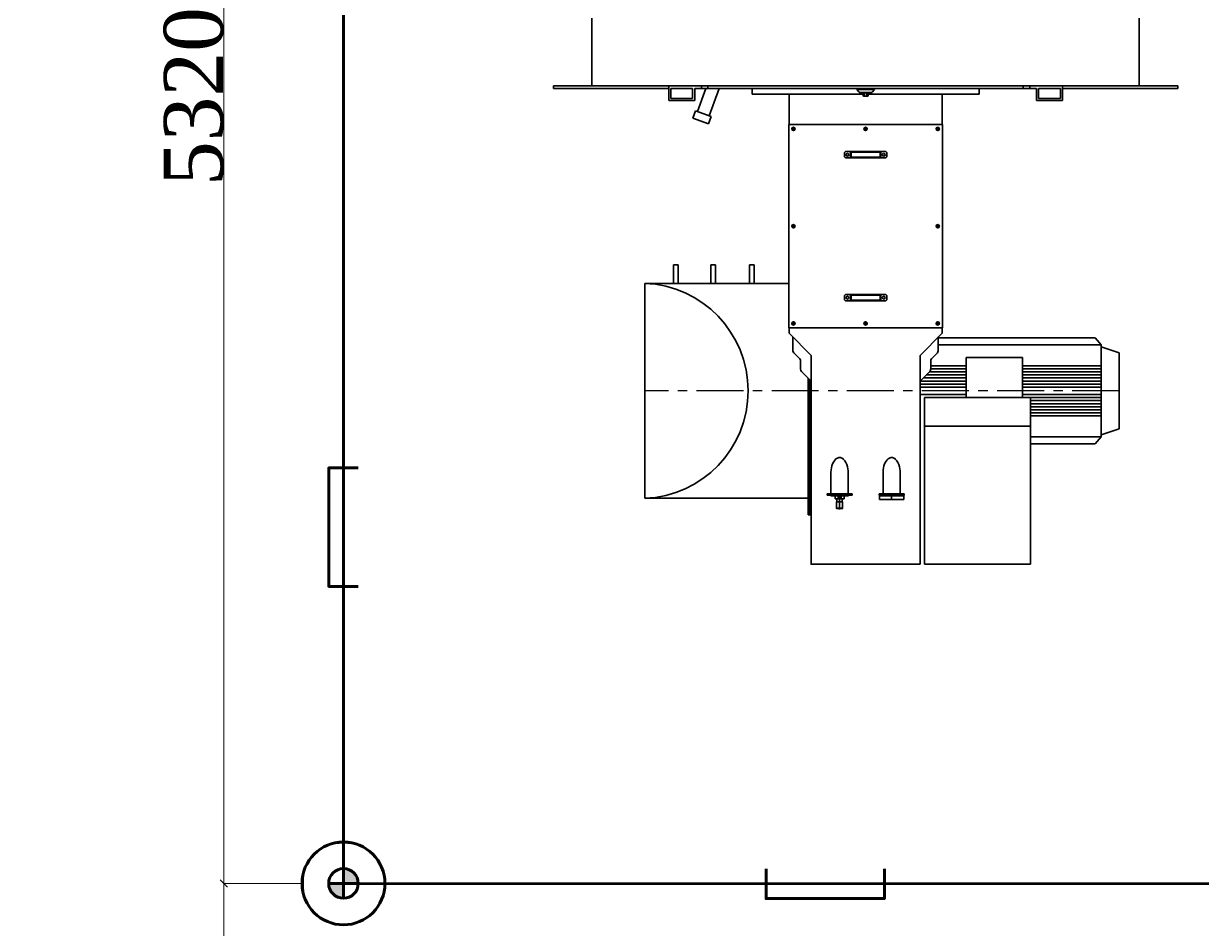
# Model space of a CAD drawing. Header units: millimetres. Extents: x 196 to 1773810, y -221320 to 153872.
# Tile 126 of 256: x 1148703 to 1152682, y -206108 to -203054. Entities that reach past the tile are written whole.
import ezdxf

# ---------------------------------------------------------------- set-up
doc = ezdxf.new("R2010")
doc.units = ezdxf.units.MM
doc.set_wipeout_variables(frame=1)
doc.linetypes.add('CENTER', pattern=[50.8, 31.75, -6.35, 6.35, -6.35])
doc.layers.get('Defpoints').update_dxf_attribs({"lineweight": 18})
for name, color, linetype, lineweight in [('.', 7, 'Continuous', 15), ('00_Основной', 163, 'Continuous', 40), ('Эл.линия силовых сетей', 1, 'Continuous', 50), ('электрика', 1, 'Continuous', 140), ('Электроосвещение', 1, 'Continuous', 50)]:
    doc.layers.add(name, color=color, linetype=linetype, lineweight=lineweight)
doc.styles.add('TIMES NEW', font='times.ttf')
doc.styles.add('Times New Roman', font='times.ttf')
doc.styles.add('TXT', font='txt.shx', dxfattribs={"bigfont": 'GBCBIG.shx'})
doc.dimstyles.new('ЭО', dxfattribs={"dimtxt": 200, "dimasz": 25, "dimexe": 0.18, "dimexo": 0.0625, "dimgap": 0.09, "dimtad": 2, "dimdec": 0, "dimzin": 0, "dimdsep": 46, "dimtxsty": 'TIMES NEW', "dimblk": 'ARCHTICK', "dimcen": 0.09, "dimclrd": 253, "dimclre": 253, "dimclrt": 252, "dimadec": 0, "dimazin": 0, "dimtfac": 1, "dimtdec": 0, "dimtofl": 0, "dimtmove": 0, "dimatfit": 3, "dimfxl": 1, "dimtolj": 1, "dimtzin": 0, "dimlwd": 15, "dimlwe": 15, "dimarcsym": 1})

# ---------------------------------------------------------------- blocks, each defined once
blk = doc.blocks.new('ДСП-3004 100Вт')
at = {"color": 1, "lineweight": 50}
blk.add_wipeout([(-12.1, 138.5), (12.1, 138.5), (36, 134.3), (58.7, 126), (79.7, 113.9), (98.3, 98.3), (113.9, 79.7), (126, 58.7), (134.3, 36), (138.5, 12.1), (138.5, -12.1), (134.3, -36), (126, -58.7), (113.9, -79.7), (98.3, -98.3), (79.7, -113.9), (58.7, -126), (36, -134.3), (12.1, -138.5), (-12.1, -138.5), (-36, -134.3), (-58.7, -126), (-79.7, -113.9), (-98.3, -98.3), (-113.9, -79.7), (-126, -58.7), (-134.3, -36), (-138.5, -12.1), (-138.5, 12.1), (-134.3, 36), (-126, 58.7), (-113.9, 79.7), (-98.3, 98.3), (-79.7, 113.9), (-58.7, 126), (-36, 134.3)], dxfattribs=at)
at = {"layer": '.', "lineweight": 50, "ltscale": 10}
h = blk.add_hatch(color=2, dxfattribs=at)
h.dxf.hatch_style = 1
h.paths.add_polyline_path([(0, 0), (50, 0, 0.414214), (0, 50)])
h = blk.add_hatch(color=2, dxfattribs=at)
h.dxf.hatch_style = 1
h.paths.add_polyline_path([(0, -50), (0, 0), (-50, 0, 0.414214)])
at = {"layer": 'Электроосвещение', "color": 1, "lineweight": 50, "ltscale": 10}
for points in [[(0, 50), (0, -50)], [(-50, 0), (50, 0)]]:
    blk.add_lwpolyline(points, dxfattribs=at)
for radius in [140, 50]:
    blk.add_circle((0, 0), radius, dxfattribs=at)
blk = doc.blocks.new('_ARCHTICK')
at = {"color": 0, "linetype": 'ByBlock', "const_width": 0.15}
blk.add_lwpolyline([(-0.5, -0.5), (0.5, 0.5)], dxfattribs=at)
blk = doc.blocks.new('*D70')
at = {"layer": 'Defpoints', "color": 0, "linetype": 'ByBlock', "lineweight": 50, "transparency": 16777216}
for p in [(1149644.8, -205959.5, 0), (1149380, -209041.7), (1149644.8, -209041.7)]:
    blk.add_point(p, dxfattribs=at)
at = {"layer": 'Электроосвещение', "color": 253, "linetype": 'ByBlock', "lineweight": 15, "transparency": 16777216}
for p, q in [((1149644.8, -205959.5), (1149379.9, -205959.5)), ((1149380, -205959.5), (1149380, -209041.7)), ((1149644.8, -209041.7), (1149379.9, -209041.7))]:
    blk.add_line(p, q, dxfattribs=at)
at = {"layer": 'Электроосвещение', "color": 253, "linetype": 'ByBlock', "lineweight": 15, "transparency": 16777216, "xscale": 25, "yscale": 25, "zscale": 25}
for p, rotation in [((1149380, -205959.5), 90), ((1149380, -209041.7), 270)]:
    blk.add_blockref('_ARCHTICK', p, dxfattribs=dict(at, rotation=rotation))
at = {"layer": 'Электроосвещение', "color": 252, "linetype": 'ByBlock', "lineweight": 50, "transparency": 16777216, "insert": (1149278.2, -207500.6), "char_height": 200, "attachment_point": 5, "rotation": 90, "style": 'TIMES NEW'}
blk.add_mtext('\\A1;3080', dxfattribs=at)
blk = doc.blocks.new('*D71')
at = {"layer": 'Defpoints', "color": 0, "linetype": 'ByBlock', "lineweight": 50, "transparency": 16777216}
for p in [(1149380.7, -200641.6), (1149644.8, -200641.6, -0.5), (1149644.8, -205959.5)]:
    blk.add_point(p, dxfattribs=at)
at = {"layer": 'Электроосвещение', "color": 253, "linetype": 'ByBlock', "lineweight": 15, "transparency": 16777216}
for p, q in [((1149644.8, -200641.6), (1149380.5, -200641.6)), ((1149380.7, -205959.5), (1149380.7, -200641.6)), ((1149644.7, -205959.5), (1149380.5, -205959.5))]:
    blk.add_line(p, q, dxfattribs=at)
at = {"layer": 'Электроосвещение', "color": 253, "linetype": 'ByBlock', "lineweight": 15, "transparency": 16777216, "xscale": 25, "yscale": 25, "zscale": 25}
for p, rotation in [((1149380.7, -200641.6), 90), ((1149380.7, -205959.5), 270)]:
    blk.add_blockref('_ARCHTICK', p, dxfattribs=dict(at, rotation=rotation))
at = {"layer": 'Электроосвещение', "color": 252, "linetype": 'ByBlock', "lineweight": 50, "transparency": 16777216, "insert": (1149278.9, -203300.6), "char_height": 200, "attachment_point": 5, "rotation": 90, "style": 'TIMES NEW'}
blk.add_mtext('\\A1;5320', dxfattribs=at)
blk = doc.blocks.new('Лоток')
at = {"layer": 'Эл.линия силовых сетей', "color": 85, "lineweight": 50, "ltscale": 50}
blk.add_lwpolyline([(-200, 100), (-200, 0), (200, 0), (200, 100)], dxfattribs=at)

msp = doc.modelspace()

# ---------------------------------------------------------------- linework, layer by layer
at = {"color": 252, "linetype": 'CENTER', "lineweight": 25, "ltscale": 5}
msp.add_line((1152407.3, -204295, -0.4), (1150803.2, -204295, -0.4), dxfattribs=at)
at = {"layer": '00_Основной', "lineweight": 30, "ltscale": 10}
for p, q in [((1150624.8, -203264.4, -0.4), (1150624.8, -203035.7, -0.4)), ((1152475.3, -203264.4, -0.4), (1152475.3, -203035.7, -0.4)), ((1150624.8, -203264.4, -0.4), (1150624.8, -203066.1, -0.4)), ((1152475.3, -203264.4, -0.4), (1152475.3, -203066.1, -0.4)), ((1150494.6, -203273.2, -0.4), (1150494.6, -203264.4, -0.4)), ((1150884.2, -203264.4, -0.4), (1150494.6, -203264.4, -0.4)), ((1150884.2, -203273.2, -0.4), (1150494.6, -203273.2, -0.4)), ((1150884.2, -203273.2, -0.4), (1150884.2, -203264.4, -0.4)), ((1150995, -203264.4, -0.4), (1150884.2, -203264.4, -0.4)), ((1150884.2, -203273.2, -0.4), (1150884.2, -203313.7, -0.4)), ((1150891.3, -203306.6, -0.4), (1150891.3, -203273.2, -0.4)), ((1150965.1, -203273.2, -0.4), (1150891.3, -203273.2, -0.4)), ((1150965.1, -203273.2, -0.4), (1150965.1, -203306.6, -0.4)), ((1150972.2, -203313.7, -0.4), (1150972.2, -203273.2, -0.4)), ((1150995, -203273.2, -0.4), (1150972.2, -203273.2, -0.4)), ((1151009.5, -203273.2, -0.4), (1150981.1, -203351.2, -0.4)), ((1150995, -203273.2, -0.4), (1150995, -203264.4, -0.4)), ((1151017, -203264.4, -0.4), (1150995, -203264.4, -0.4)), ((1151017, -203273.2, -0.4), (1150995, -203273.2, -0.4)), ((1151017, -203273.2, -0.4), (1151017, -203264.4, -0.4)), ((1152215.8, -203264.4, -0.4), (1151017, -203264.4, -0.4)), ((1152127.9, -203273.2, -0.4), (1151017, -203273.2, -0.4)), ((1151054.4, -203273.2, -0.4), (1151020.8, -203365.6, -0.4)), ((1151166.4, -203276.1, -0.4), (1151166.4, -203292.5, -0.4)), ((1151528.2, -203286.3, -0.4), (1151520.4, -203277, -0.4)), ((1151579.3, -203276.3, -0.4), (1151520.8, -203276.3, -0.4)), ((1151571.9, -203286.3, -0.4), (1151579.6, -203277, -0.4)), ((1151933.6, -203276.1, -0.4), (1151933.6, -203292.5, -0.4)), ((1152083, -203273.2, -0.4), (1152083, -203264.4, -0.4)), ((1152105, -203273.2, -0.4), (1152105, -203264.4, -0.4)), ((1152127.9, -203313.7, -0.4), (1152127.9, -203273.2, -0.4)), ((1152134.9, -203273.2, -0.4), (1152134.9, -203306.6, -0.4)), ((1152208.8, -203273.2, -0.4), (1152134.9, -203273.2, -0.4)), ((1152208.8, -203306.6, -0.4), (1152208.8, -203273.2, -0.4)), ((1152215.8, -203273.2, -0.4), (1152215.8, -203264.4, -0.4)), ((1152605.5, -203264.4, -0.4), (1152215.8, -203264.4, -0.4)), ((1152215.8, -203273.2, -0.4), (1152215.8, -203313.7, -0.4)), ((1152605.5, -203273.2, -0.4), (1152215.8, -203273.2, -0.4)), ((1152605.5, -203273.2, -0.4), (1152605.5, -203264.4, -0.4)), ((1150884.2, -203313.7, -0.4), (1150972.2, -203313.7, -0.4)), ((1150965.1, -203306.6, -0.4), (1150891.3, -203306.6, -0.4)), ((1151541.5, -203292.5, -0.4), (1151166.4, -203292.5, -0.4)), ((1151291.7, -203292.5, -0.4), (1151291.7, -203394.8, -0.4)), ((1151571.2, -203286.7, -0.4), (1151528.9, -203286.7, -0.4)), ((1151539.7, -203286.7, -0.4), (1151560.4, -203286.7, -0.4)), ((1151539.7, -203286.7, -0.4), (1151539.7, -203288.4, -0.4)), ((1151539.7, -203288.4, -0.4), (1151560.4, -203288.4, -0.4)), ((1151541.5, -203289, -0.4), (1151542.6, -203288.4, -0.4)), ((1151541.5, -203289, -0.4), (1151541.5, -203298.2, -0.4)), ((1151541.5, -203298.2, -0.4), (1151542.6, -203298.9, -0.4)), ((1151557.4, -203288.4, -0.4), (1151542.6, -203288.4, -0.4)), ((1151557.4, -203298.9, -0.4), (1151542.6, -203298.9, -0.4)), ((1151545.7, -203289, -0.4), (1151545.7, -203298.2, -0.4)), ((1151554.3, -203289, -0.4), (1151554.3, -203298.2, -0.4)), ((1151558.6, -203289, -0.4), (1151557.4, -203288.4, -0.4)), ((1151558.6, -203298.2, -0.4), (1151557.4, -203298.9, -0.4)), ((1151558.6, -203289, -0.4), (1151558.6, -203298.2, -0.4)), ((1151933.6, -203292.5, -0.4), (1151558.6, -203292.5, -0.4)), ((1151560.4, -203286.7, -0.4), (1151560.4, -203288.4, -0.4)), ((1151808.3, -203394.8, -0.4), (1151808.3, -203292.5, -0.4)), ((1152215.8, -203313.7, -0.4), (1152127.9, -203313.7, -0.4)), ((1152134.9, -203306.6, -0.4), (1152208.8, -203306.6, -0.4)), ((1150974.5, -203348.8, -0.4), (1150965.5, -203373.6, -0.4)), ((1150974.5, -203348.8, -0.4), (1151027.4, -203368, -0.4)), ((1151018.4, -203392.8, -0.4), (1150965.5, -203373.6, -0.4)), ((1151027.4, -203368, -0.4), (1151018.4, -203392.8, -0.4)), ((1151291.7, -203394.8, -0.4), (1151290.7, -203394.8, -0.4)), ((1151291.7, -203394.8, -0.4), (1151808.3, -203394.8, -0.4)), ((1151808.3, -203394.8, -0.4), (1151809.4, -203394.8, -0.4)), ((1151299.9, -203410.1, -0.4), (1151312.2, -203410.1, -0.4)), ((1151306, -203403.9, -0.4), (1151306, -203416.3, -0.4)), ((1151543.8, -203410.1, -0.4), (1151556.2, -203410.1, -0.4)), ((1151550, -203403.9, -0.4), (1151550, -203416.3, -0.4)), ((1151787.8, -203410.1, -0.4), (1151800.2, -203410.1, -0.4)), ((1151794, -203403.9, -0.4), (1151794, -203416.3, -0.4)), ((1151481.5, -203486.8, -0.4), (1151478.4, -203489.9, -0.4)), ((1151478.4, -203489.9, -0.4), (1151478.4, -203504.2, -0.4)), ((1151481.5, -203507.3, -0.4), (1151478.4, -203504.2, -0.4)), ((1151481.5, -203486.8, -0.4), (1151550, -203486.8, -0.4)), ((1151481.5, -203507.3, -0.4), (1151550, -203507.3, -0.4)), ((1151498.9, -203486.8, -0.4), (1151498.9, -203507.3, -0.4)), ((1151498.9, -203486.8, -0.4), (1151500.9, -203488.9, -0.4)), ((1151500.9, -203505.3, -0.4), (1151498.9, -203507.3, -0.4)), ((1151500.9, -203488.9, -0.4), (1151550, -203488.9, -0.4)), ((1151500.9, -203488.9, -0.4), (1151500.9, -203505.3, -0.4)), ((1151500.9, -203505.3, -0.4), (1151550, -203505.3, -0.4)), ((1151618.6, -203486.8, -0.4), (1151550, -203486.8, -0.4)), ((1151599.1, -203488.9, -0.4), (1151550, -203488.9, -0.4)), ((1151599.1, -203505.3, -0.4), (1151550, -203505.3, -0.4)), ((1151618.6, -203507.3, -0.4), (1151550, -203507.3, -0.4)), ((1151599.1, -203488.9, -0.4), (1151601.2, -203486.8, -0.4)), ((1151599.1, -203488.9, -0.4), (1151599.1, -203505.3, -0.4)), ((1151599.1, -203505.3, -0.4), (1151601.2, -203507.3, -0.4)), ((1151601.2, -203486.8, -0.4), (1151601.2, -203507.3, -0.4)), ((1151618.6, -203486.8, -0.4), (1151621.6, -203489.9, -0.4)), ((1151618.6, -203507.3, -0.4), (1151621.6, -203504.2, -0.4)), ((1151621.6, -203489.9, -0.4), (1151621.6, -203504.2, -0.4)), ((1151312.2, -203738.6, -0.4), (1151299.9, -203738.6, -0.4)), ((1151306, -203732.4, -0.4), (1151306, -203744.8, -0.4)), ((1151787.8, -203738.6, -0.4), (1151800.2, -203738.6, -0.4)), ((1151794, -203732.4, -0.4), (1151794, -203744.8, -0.4)), ((1150900.4, -203931.8, -0.4), (1150900.4, -203869.2, -0.4)), ((1150900.4, -203869.2, -0.4), (1150915.8, -203869.2, -0.4)), ((1150915.8, -203931.8, -0.4), (1150915.8, -203869.2, -0.4)), ((1151026.8, -203931.8, -0.4), (1151026.8, -203869.2, -0.4)), ((1151026.8, -203869.2, -0.4), (1151042.1, -203869.2, -0.4)), ((1151042.1, -203931.8, -0.4), (1151042.1, -203869.2, -0.4)), ((1151157.7, -203931.8, -0.4), (1151157.7, -203869.2, -0.4)), ((1151157.7, -203869.2, -0.4), (1151173.1, -203869.2, -0.4)), ((1151173.1, -203931.8, -0.4), (1151173.1, -203869.2, -0.4)), ((1150803.2, -203931.8, -0.4), (1150803.2, -204658.2, -0.4)), ((1151290.7, -203931.8, -0.4), (1150803.2, -203931.8, -0.4)), ((1151481.5, -203969.9, -0.4), (1151478.4, -203973, -0.4)), ((1151478.4, -203987.3, -0.4), (1151478.4, -203973, -0.4)), ((1151481.5, -203990.3, -0.4), (1151478.4, -203987.3, -0.4)), ((1151481.5, -203969.9, -0.4), (1151550, -203969.9, -0.4)), ((1151481.5, -203990.3, -0.4), (1151550, -203990.3, -0.4)), ((1151498.9, -203990.3, -0.4), (1151498.9, -203969.9, -0.4)), ((1151500.9, -203971.9, -0.4), (1151498.9, -203969.9, -0.4)), ((1151498.9, -203990.3, -0.4), (1151500.9, -203988.3, -0.4)), ((1151500.9, -203971.9, -0.4), (1151550, -203971.9, -0.4)), ((1151500.9, -203988.3, -0.4), (1151500.9, -203971.9, -0.4)), ((1151500.9, -203988.3, -0.4), (1151550, -203988.3, -0.4)), ((1151618.6, -203969.9, -0.4), (1151550, -203969.9, -0.4)), ((1151599.1, -203971.9, -0.4), (1151550, -203971.9, -0.4)), ((1151599.1, -203988.3, -0.4), (1151550, -203988.3, -0.4)), ((1151618.6, -203990.3, -0.4), (1151550, -203990.3, -0.4)), ((1151599.1, -203971.9, -0.4), (1151601.2, -203969.9, -0.4)), ((1151599.1, -203988.3, -0.4), (1151599.1, -203971.9, -0.4)), ((1151599.1, -203988.3, -0.4), (1151601.2, -203990.3, -0.4)), ((1151601.2, -203990.3, -0.4), (1151601.2, -203969.9, -0.4)), ((1151618.6, -203969.9, -0.4), (1151621.6, -203973, -0.4)), ((1151618.6, -203990.3, -0.4), (1151621.6, -203987.3, -0.4)), ((1151621.6, -203987.3, -0.4), (1151621.6, -203973, -0.4)), ((1151299.9, -204067.1, -0.4), (1151312.2, -204067.1, -0.4)), ((1151306, -204073.3, -0.4), (1151306, -204060.9, -0.4)), ((1151543.8, -204067.1, -0.4), (1151556.2, -204067.1, -0.4)), ((1151550, -204073.3, -0.4), (1151550, -204060.9, -0.4)), ((1151787.8, -204067.1, -0.4), (1151800.2, -204067.1, -0.4)), ((1151794, -204073.3, -0.4), (1151794, -204060.9, -0.4)), ((1151809.4, -204082.4, -0.4), (1151290.7, -204082.4, -0.4)), ((1151291.7, -204099.9, -0.4), (1151291.7, -204082.4, -0.4)), ((1151365.9, -204175.3, -0.4), (1151291.7, -204099.9, -0.4)), ((1151304.5, -204112.9, -0.4), (1151304.5, -204159.7, -0.4)), ((1151808.3, -204099.9, -0.4), (1151734.2, -204175.3, -0.4)), ((1151795.5, -204112.9, -0.4), (1151795.5, -204159.7, -0.4)), ((1151795.5, -204116, -0.4), (1152046, -204116, -0.4)), ((1151808.3, -204099.9, -0.4), (1151808.3, -204082.4, -0.4)), ((1152046, -204116, -0.4), (1152325.7, -204116, -0.4)), ((1152325.7, -204116, -0.4), (1152345.9, -204139.6, -0.4)), ((1152046, -204139.6, -0.4), (1151795.5, -204139.6, -0.4)), ((1152345.9, -204139.6, -0.4), (1152046, -204139.6, -0.4)), ((1152345.9, -204139.6, -0.4), (1152345.9, -204146.7, -0.4)), ((1152345.9, -204146.7, -0.4), (1152407.3, -204167.1, -0.4)), ((1152345.9, -204146.7, -0.4), (1152345.9, -204295, -0.4)), ((1151307.4, -204166.9, -0.4), (1151327.1, -204186.9, -0.4)), ((1151330.1, -204194.1, -0.4), (1151330.1, -204222.2, -0.4)), ((1151365.9, -204175.3, -0.4), (1151365.9, -204545.5, -0.4)), ((1151734.2, -204175.3, -0.4), (1151734.2, -204545.5, -0.4)), ((1151770, -204194.1, -0.4), (1151770, -204222.2, -0.4)), ((1151792.6, -204166.9, -0.4), (1151772.9, -204186.9, -0.4)), ((1151890.1, -204318, -0.4), (1151890.1, -204182.1, -0.4)), ((1151890.1, -204182.1, -0.4), (1152080.8, -204182.1, -0.4)), ((1152080.8, -204182.1, -0.4), (1152080.8, -204318, -0.4)), ((1152407.3, -204167.1, -0.4), (1152407.3, -204295, -0.4)), ((1151333, -204229.4, -0.4), (1151365.9, -204262.8, -0.4)), ((1151767, -204229.4, -0.4), (1151734.2, -204262.8, -0.4)), ((1151890.1, -204231.1, -0.4), (1151765.4, -204231.1, -0.4)), ((1151890.1, -204210.6, -0.4), (1151770, -204210.6, -0.4)), ((1151890.1, -204220.8, -0.4), (1151770, -204220.8, -0.4)), ((1152345.9, -204210.6, -0.4), (1152080.8, -204210.6, -0.4)), ((1152345.9, -204220.8, -0.4), (1152080.8, -204220.8, -0.4)), ((1152345.9, -204231.1, -0.4), (1152080.8, -204231.1, -0.4)), ((1151355.7, -204252.4, -0.4), (1151355.7, -204714.4, -0.4)), ((1151360.8, -204714.4, -0.4), (1151360.8, -204257.6, -0.4)), ((1151890.1, -204272, -0.4), (1151734.2, -204272, -0.4)), ((1151890.1, -204261.8, -0.4), (1151735.2, -204261.8, -0.4)), ((1151890.1, -204251.5, -0.4), (1151745.2, -204251.5, -0.4)), ((1151890.1, -204241.3, -0.4), (1151755.3, -204241.3, -0.4)), ((1152345.9, -204241.3, -0.4), (1152080.8, -204241.3, -0.4)), ((1152345.9, -204251.5, -0.4), (1152080.8, -204251.5, -0.4)), ((1152345.9, -204261.8, -0.4), (1152080.8, -204261.8, -0.4)), ((1152345.9, -204272, -0.4), (1152080.8, -204272, -0.4)), ((1151365.9, -204286.6, -0.4), (1151365.9, -204714.4, -0.4)), ((1151890.1, -204282.2, -0.4), (1151734.2, -204282.2, -0.4)), ((1151890.1, -204307.8, -0.4), (1151734.2, -204307.8, -0.4)), ((1152107.6, -204317.7, -0.4), (1151749.5, -204317.7, -0.4)), ((1151749.5, -204880.8, -0.4), (1151749.5, -204317.7, -0.4)), ((1151984.2, -204318, -0.4), (1151828.3, -204318, -0.4)), ((1152345.9, -204282.2, -0.4), (1152080.8, -204282.2, -0.4)), ((1152345.9, -204307.8, -0.4), (1152080.8, -204307.8, -0.4)), ((1152345.9, -204318, -0.4), (1152080.8, -204318, -0.4)), ((1152107.6, -204880.8, -0.4), (1152107.6, -204317.7, -0.4)), ((1152345.9, -204443.3, -0.4), (1152345.9, -204295, -0.4)), ((1152407.3, -204422.9, -0.4), (1152407.3, -204295, -0.4)), ((1152345.9, -204328.2, -0.4), (1152107.6, -204328.2, -0.4)), ((1152345.9, -204338.5, -0.4), (1152107.6, -204338.5, -0.4)), ((1152345.9, -204348.7, -0.4), (1152107.6, -204348.7, -0.4)), ((1152345.9, -204358.9, -0.4), (1152107.6, -204358.9, -0.4)), ((1152345.9, -204369.2, -0.4), (1152107.6, -204369.2, -0.4)), ((1152345.9, -204379.4, -0.4), (1152107.6, -204379.4, -0.4)), ((1152107.6, -204414.2, -0.4), (1151749.5, -204414.2, -0.4)), ((1152345.9, -204443.3, -0.4), (1152407.3, -204422.9, -0.4)), ((1152345.9, -204450.4, -0.4), (1152107.6, -204450.4, -0.4)), ((1152107.6, -204474, -0.4), (1152325.7, -204474, -0.4)), ((1152325.7, -204474, -0.4), (1152345.9, -204450.4, -0.4)), ((1152345.9, -204450.4, -0.4), (1152345.9, -204443.3, -0.4)), ((1151433.4, -204562, -0.4), (1151434.5, -204555.4, -0.4)), ((1151434.5, -204555.4, -0.4), (1151436.1, -204548.7, -0.4)), ((1151436.1, -204548.7, -0.4), (1151438.5, -204542.2, -0.4)), ((1151438.5, -204542.2, -0.4), (1151441.5, -204536, -0.4)), ((1151441.5, -204536, -0.4), (1151443.9, -204532.2, -0.4)), ((1151443.9, -204532.2, -0.4), (1151446.6, -204528.6, -0.4)), ((1151446.6, -204528.6, -0.4), (1151449.9, -204525.3, -0.4)), ((1151449.9, -204525.3, -0.4), (1151452, -204523.6, -0.4)), ((1151452, -204523.6, -0.4), (1151454.5, -204522.2, -0.4)), ((1151454.5, -204522.2, -0.4), (1151457.1, -204521.1, -0.4)), ((1151457.1, -204521.1, -0.4), (1151460, -204520.4, -0.4)), ((1151460, -204520.4, -0.4), (1151462.7, -204520.3, -0.4)), ((1151462.7, -204520.3, -0.4), (1151465.3, -204520.6, -0.4)), ((1151465.3, -204520.6, -0.4), (1151467.5, -204521.2, -0.4)), ((1151467.5, -204521.2, -0.4), (1151469.6, -204522.2, -0.4)), ((1151469.6, -204522.2, -0.4), (1151472.7, -204524.1, -0.4)), ((1151472.7, -204524.1, -0.4), (1151475.5, -204526.5, -0.4)), ((1151475.5, -204526.5, -0.4), (1151479.7, -204531.4, -0.4)), ((1151479.7, -204531.4, -0.4), (1151483, -204536.8, -0.4)), ((1151483, -204536.8, -0.4), (1151486.3, -204544, -0.4)), ((1151486.3, -204544, -0.4), (1151488.7, -204551.5, -0.4)), ((1151488.7, -204551.5, -0.4), (1151490.3, -204559.1, -0.4)), ((1151609.4, -204562, -0.4), (1151610.4, -204555.4, -0.4)), ((1151610.4, -204555.4, -0.4), (1151612.1, -204548.7, -0.4)), ((1151612.1, -204548.7, -0.4), (1151614.4, -204542.2, -0.4)), ((1151614.4, -204542.2, -0.4), (1151617.5, -204536, -0.4)), ((1151617.5, -204536, -0.4), (1151619.8, -204532.2, -0.4)), ((1151619.8, -204532.2, -0.4), (1151622.6, -204528.6, -0.4)), ((1151622.6, -204528.6, -0.4), (1151625.8, -204525.3, -0.4)), ((1151625.8, -204525.3, -0.4), (1151628, -204523.6, -0.4)), ((1151628, -204523.6, -0.4), (1151630.4, -204522.2, -0.4)), ((1151630.4, -204522.2, -0.4), (1151633.1, -204521.1, -0.4)), ((1151633.1, -204521.1, -0.4), (1151635.9, -204520.4, -0.4)), ((1151635.9, -204520.4, -0.4), (1151638.6, -204520.3, -0.4)), ((1151638.6, -204520.3, -0.4), (1151641.3, -204520.6, -0.4)), ((1151641.3, -204520.6, -0.4), (1151643.5, -204521.2, -0.4)), ((1151643.5, -204521.2, -0.4), (1151645.5, -204522.2, -0.4)), ((1151645.5, -204522.2, -0.4), (1151648.7, -204524.1, -0.4)), ((1151648.7, -204524.1, -0.4), (1151651.5, -204526.5, -0.4)), ((1151651.5, -204526.5, -0.4), (1151655.7, -204531.4, -0.4)), ((1151655.7, -204531.4, -0.4), (1151659, -204536.8, -0.4)), ((1151659, -204536.8, -0.4), (1151662.3, -204544, -0.4)), ((1151662.3, -204544, -0.4), (1151664.7, -204551.5, -0.4)), ((1151664.7, -204551.5, -0.4), (1151666.2, -204559.1, -0.4)), ((1151432.9, -204570.5, -0.4), (1151433.4, -204562, -0.4)), ((1151432.9, -204570.7, -0.4), (1151432.9, -204570.5, -0.4)), ((1151432.9, -204570.7, -0.4), (1151432.9, -204642.8, -0.4)), ((1151490.3, -204559.1, -0.4), (1151491, -204564.9, -0.4)), ((1151491, -204564.9, -0.4), (1151491.2, -204570.7, -0.4)), ((1151491.2, -204642.8, -0.4), (1151491.2, -204570.7, -0.4)), ((1151608.8, -204570.5, -0.4), (1151609.4, -204562, -0.4)), ((1151608.9, -204570.7, -0.4), (1151608.8, -204570.5, -0.4)), ((1151608.8, -204570.7, -0.4), (1151608.8, -204642.8, -0.4)), ((1151666.2, -204559.1, -0.4), (1151666.9, -204564.9, -0.4)), ((1151666.9, -204564.9, -0.4), (1151667.2, -204570.7, -0.4)), ((1151667.2, -204642.8, -0.4), (1151667.2, -204570.7, -0.4)), ((1151355.7, -204658.2, -0.4), (1150803.2, -204658.2, -0.4)), ((1151420.1, -204642.8, -0.4), (1151420.1, -204647.9, -0.4)), ((1151504, -204642.8, -0.4), (1151420.1, -204642.8, -0.4)), ((1151504, -204647.9, -0.4), (1151420.1, -204647.9, -0.4)), ((1151432.4, -204647.9, -0.4), (1151432.4, -204650, -0.4)), ((1151491.7, -204647.9, -0.4), (1151432.4, -204647.9, -0.4)), ((1151432.4, -204650, -0.4), (1151433.2, -204650, -0.4)), ((1151433.2, -204650, -0.4), (1151444.8, -204650, -0.4)), ((1151444.8, -204647.9, -0.4), (1151444.8, -204650, -0.4)), ((1151444.8, -204650, -0.4), (1151447.5, -204650, -0.4)), ((1151446.7, -204660.2, -0.4), (1151446.7, -204650, -0.4)), ((1151456.9, -204660.2, -0.4), (1151446.7, -204660.2, -0.4)), ((1151447.5, -204647.9, -0.4), (1151447.5, -204650, -0.4)), ((1151447.5, -204650, -0.4), (1151476.6, -204650, -0.4)), ((1151451.8, -204670.4, -0.4), (1151451.8, -204691.9, -0.4)), ((1151472.3, -204670.4, -0.4), (1151451.8, -204670.4, -0.4)), ((1151452.8, -204660.2, -0.4), (1151452.8, -204670.4, -0.4)), ((1151456.9, -204650, -0.4), (1151456.9, -204660.2, -0.4)), ((1151467.2, -204650, -0.4), (1151456.9, -204650, -0.4)), ((1151467.2, -204660.2, -0.4), (1151456.9, -204660.2, -0.4)), ((1151462.1, -204696, -0.4), (1151462.1, -204642.4, -0.4)), ((1151467.2, -204660.2, -0.4), (1151467.2, -204650, -0.4)), ((1151477.4, -204660.2, -0.4), (1151467.2, -204660.2, -0.4)), ((1151471.3, -204670.4, -0.4), (1151471.3, -204660.2, -0.4)), ((1151472.3, -204691.9, -0.4), (1151472.3, -204670.4, -0.4)), ((1151476.6, -204647.9, -0.4), (1151476.6, -204650, -0.4)), ((1151476.6, -204650, -0.4), (1151479.3, -204650, -0.4)), ((1151477.4, -204650, -0.4), (1151477.4, -204660.2, -0.4)), ((1151479.3, -204647.9, -0.4), (1151479.3, -204650, -0.4)), ((1151479.3, -204650, -0.4), (1151490.9, -204650, -0.4)), ((1151490.9, -204650, -0.4), (1151491.7, -204650, -0.4)), ((1151491.7, -204650, -0.4), (1151491.7, -204647.9, -0.4)), ((1151504, -204647.9, -0.4), (1151504, -204642.8, -0.4)), ((1151596.1, -204642.8, -0.4), (1151596.1, -204647.9, -0.4)), ((1151679.9, -204642.8, -0.4), (1151596.1, -204642.8, -0.4)), ((1151679.9, -204647.9, -0.4), (1151596.1, -204647.9, -0.4)), ((1151597.1, -204647.9, -0.4), (1151597.1, -204649.5, -0.4)), ((1151597.1, -204647.9, -0.4), (1151678.9, -204647.9, -0.4)), ((1151597.1, -204649.5, -0.4), (1151597.1, -204661.7, -0.4)), ((1151597.1, -204649.5, -0.4), (1151678.9, -204649.5, -0.4)), ((1151597.1, -204661.7, -0.4), (1151678.9, -204661.7, -0.4)), ((1151638, -204664.8, -0.4), (1151638, -204642.3, -0.4)), ((1151678.9, -204649.5, -0.4), (1151678.9, -204647.9, -0.4)), ((1151678.9, -204661.7, -0.4), (1151678.9, -204649.5, -0.4)), ((1151679.9, -204647.9, -0.4), (1151679.9, -204642.8, -0.4)), ((1151365.9, -204714.4, -0.4), (1151355.7, -204714.4, -0.4)), ((1151451.8, -204691.9, -0.4), (1151472.3, -204691.9, -0.4)), ((1151471.3, -204692.9, -0.4), (1151452.8, -204692.9, -0.4)), ((1151365.9, -204880.8, -0.4), (1151734.2, -204880.8, -0.4)), ((1151749.5, -204880.8, -0.4), (1152107.6, -204880.8, -0.4))]:
    msp.add_line(p, q, dxfattribs=at)
at = {"layer": '00_Основной', "lineweight": 30, "ltscale": 10, "elevation": -0.4}
for points in [[(1151308.6, -203408.6), (1151306, -203407.2), (1151303.5, -203408.6), (1151303.5, -203411.6), (1151306, -203413.1), (1151308.6, -203411.6)], [(1151552.6, -203408.6), (1151550, -203407.2), (1151547.5, -203408.6), (1151547.5, -203411.6), (1151550, -203413.1), (1151552.6, -203411.6)], [(1151796.6, -203408.6), (1151794, -203407.2), (1151791.5, -203408.6), (1151791.5, -203411.6), (1151794, -203413.1), (1151796.6, -203411.6)], [(1151303.5, -203737.1), (1151306, -203735.6), (1151308.6, -203737.1), (1151308.6, -203740.1), (1151306, -203741.5), (1151303.5, -203740.1)], [(1151796.6, -203737.1), (1151794, -203735.6), (1151791.5, -203737.1), (1151791.5, -203740.1), (1151794, -203741.5), (1151796.6, -203740.1)], [(1151308.6, -204068.5), (1151306, -204070), (1151303.5, -204068.5), (1151303.5, -204065.6), (1151306, -204064.1), (1151308.6, -204065.6)], [(1151552.6, -204068.5), (1151550, -204070), (1151547.5, -204068.5), (1151547.5, -204065.6), (1151550, -204064.1), (1151552.6, -204065.6)], [(1151796.6, -204068.5), (1151794, -204070), (1151791.5, -204068.5), (1151791.5, -204065.6), (1151794, -204064.1), (1151796.6, -204065.6)]]:
    msp.add_lwpolyline(points, close=True, dxfattribs=at)
at = {"layer": '00_Основной', "lineweight": 30, "ltscale": 10}
for centre, radius in [((1151306, -203410.1, -0.4), 5.63), ((1151306, -203410.1, -0.4), 5.11), ((1151306, -203410.1, -0.4), 4.6), ((1151550, -203410.1, -0.4), 5.63), ((1151550, -203410.1, -0.4), 5.11), ((1151550, -203410.1, -0.4), 4.6), ((1151794, -203410.1, -0.4), 5.63), ((1151794, -203410.1, -0.4), 5.11), ((1151794, -203410.1, -0.4), 4.6), ((1151488.6, -203497.1, -0.4), 4.6), ((1151611.4, -203497.1, -0.4), 4.6), ((1151306, -203738.6, -0.4), 5.63), ((1151306, -203738.6, -0.4), 5.11), ((1151306, -203738.6, -0.4), 4.6), ((1151794, -203738.6, -0.4), 5.63), ((1151794, -203738.6, -0.4), 5.11), ((1151794, -203738.6, -0.4), 4.6), ((1151488.6, -203980.1, -0.4), 4.6), ((1151611.4, -203980.1, -0.4), 4.6), ((1151306, -204067.1, -0.4), 5.63), ((1151306, -204067.1, -0.4), 5.11), ((1151306, -204067.1, -0.4), 4.6), ((1151550, -204067.1, -0.4), 5.63), ((1151550, -204067.1, -0.4), 5.11), ((1151550, -204067.1, -0.4), 4.6), ((1151794, -204067.1, -0.4), 5.63), ((1151794, -204067.1, -0.4), 5.11), ((1151794, -204067.1, -0.4), 4.6)]:
    msp.add_circle(centre, radius, dxfattribs=at)
for centre, radius, start, end in [((1151520.8, -203276.7, -0.4), 0.431, 90, 219.8056), ((1151579.3, -203276.7, -0.4), 0.431, 320.1944, 90), ((1151528.9, -203285.8, -0.4), 0.863, 219.8056, 270), ((1151543.7, -203292.3, -0.4), 3.94, 57.4412, 123.7046), ((1151543.7, -203295, -0.4), 3.94, 236.2954, 302.0856), ((1151550, -203303.9, -0.4), 15.5, 73.9966, 106.0034), ((1151550, -203283.4, -0.4), 15.5, 253.9966, 286.0034), ((1151556.4, -203292.3, -0.4), 3.94, 56.2954, 122.0856), ((1151556.4, -203295, -0.4), 3.94, 237.9144, 303.7046), ((1151571.2, -203285.8, -0.4), 0.863, 270, 320.1944), ((1150789.5, -204295, -0.4), 363.4, 272.169, 87.831), ((1151314.7, -204159.7, -0.4), 10.2, 180, 224.5337), ((1151319.9, -204194.1, -0.4), 10.2, 0, 44.5337), ((1151780.2, -204194.1, -0.4), 10.2, 135.4663, 180), ((1151785.3, -204159.7, -0.4), 10.2, 315.4663, 0), ((1151340.3, -204222.2, -0.4), 10.2, 180, 224.5337), ((1151759.7, -204222.2, -0.4), 10.2, 315.4663, 0), ((1151452.8, -204691.9, -0.4), 1.02, 180, 270), ((1151471.3, -204691.9, -0.4), 1.02, 270, 0)]:
    msp.add_arc(centre, radius, start, end, dxfattribs=at)
for points, knots in [([(1151290.7, -204082.4, -0.4), (1151290.7, -204068.5, -0.4), (1151290.7, -204054.5, -0.4), (1151290.7, -204023.2, -0.4), (1151290.7, -204005.8, -0.4), (1151290.7, -203964.8, -0.4), (1151290.7, -203941.1, -0.4), (1151290.7, -203893.8, -0.4), (1151290.7, -203870.1, -0.4), (1151290.7, -203828.6, -0.4), (1151290.7, -203810.8, -0.4), (1151290.7, -203775.1, -0.4), (1151290.7, -203757.3, -0.4), (1151290.7, -203736.3, -0.4), (1151290.7, -203733.1, -0.4), (1151290.7, -203723.4, -0.4), (1151290.7, -203717, -0.4), (1151290.7, -203707.7, -0.4), (1151290.7, -203704.8, -0.4), (1151290.7, -203696.2, -0.4), (1151290.7, -203690.4, -0.4), (1151290.7, -203679, -0.4), (1151290.7, -203673.2, -0.4), (1151290.7, -203656, -0.4), (1151290.7, -203644.5, -0.4), (1151290.7, -203610.1, -0.4), (1151290.7, -203587.2, -0.4), (1151290.7, -203518.3, -0.4), (1151290.7, -203472.4, -0.4), (1151290.7, -203415.9, -0.4), (1151290.7, -203405.3, -0.4), (1151290.7, -203394.8, -0.4)], [0.149728, 0.149728, 0.149728, 0.149728, 0.1951476, 0.1951476, 0.2514104, 0.2514104, 0.3273786, 0.3273786, 0.4033467, 0.4033467, 0.460613, 0.460613, 0.5178793, 0.5178793, 0.5282788, 0.5282788, 0.5490777, 0.5490777, 0.5583566, 0.5583566, 0.5769143, 0.5769143, 0.5954721, 0.5954721, 0.6325876, 0.6325876, 0.7068186, 0.7068186, 0.8552806, 0.8552806, 0.8894652, 0.8894652, 0.8894652, 0.8894652]), ([(1151809.4, -204082.4, -0.4), (1151809.4, -204068.5, -0.4), (1151809.4, -204054.5, -0.4), (1151809.4, -204023.2, -0.4), (1151809.4, -204005.8, -0.4), (1151809.4, -203964.8, -0.4), (1151809.4, -203941.1, -0.4), (1151809.4, -203893.8, -0.4), (1151809.4, -203870.1, -0.4), (1151809.4, -203828.6, -0.4), (1151809.4, -203810.8, -0.4), (1151809.4, -203775.1, -0.4), (1151809.4, -203757.3, -0.4), (1151809.4, -203736.3, -0.4), (1151809.4, -203733.1, -0.4), (1151809.4, -203723.4, -0.4), (1151809.4, -203717, -0.4), (1151809.4, -203707.7, -0.4), (1151809.4, -203704.8, -0.4), (1151809.4, -203696.2, -0.4), (1151809.4, -203690.4, -0.4), (1151809.4, -203679, -0.4), (1151809.4, -203673.2, -0.4), (1151809.4, -203656, -0.4), (1151809.4, -203644.5, -0.4), (1151809.4, -203610.1, -0.4), (1151809.4, -203587.2, -0.4), (1151809.4, -203518.3, -0.4), (1151809.4, -203472.4, -0.4), (1151809.4, -203415.9, -0.4), (1151809.4, -203405.3, -0.4), (1151809.4, -203394.8, -0.4)], [0.149728, 0.149728, 0.149728, 0.149728, 0.1951477, 0.1951477, 0.2514104, 0.2514104, 0.3273786, 0.3273786, 0.4033467, 0.4033467, 0.460613, 0.460613, 0.5178793, 0.5178793, 0.5282788, 0.5282788, 0.5490777, 0.5490777, 0.5583566, 0.5583566, 0.5769143, 0.5769143, 0.5954721, 0.5954721, 0.6325876, 0.6325876, 0.7068186, 0.7068186, 0.8552806, 0.8552806, 0.8894652, 0.8894652, 0.8894652, 0.8894652])]:
    msp.add_open_spline(points, degree=3, knots=knots, dxfattribs=at)
for points, weights in [([(1151365.9, -204545.5, -0.4), (1151365.9, -204687.4, -0.4), (1151365.9, -204792.1, -0.4), (1151365.9, -204847.9, -0.4)], [0.514353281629, 0.495111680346, 0.495111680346, 0.514353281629]), ([(1151734.2, -204545.5, -0.4), (1151734.2, -204687.4, -0.4), (1151734.2, -204792.1, -0.4), (1151734.2, -204880.8, -0.4)], [0.514353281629, 0.495111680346, 0.495111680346, 0.514353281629]), ([(1151365.9, -204847.9, -0.4), (1151365.9, -204869.4, -0.4), (1151365.9, -204880.7, -0.4), (1151365.9, -204880.8, -0.4)], [0.514353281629, 0.500086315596, 0.491468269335, 0.488499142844])]:
    msp.add_rational_spline(points, weights, degree=3, dxfattribs=at)

# ---------------------------------------------------------------- block references
at = {"layer": 'Эл.линия силовых сетей', "color": 1, "lineweight": 30, "rotation": 270}
msp.add_blockref('Лоток', (1149734.8, -204755.7, 0.2), dxfattribs=at)
at = {"layer": 'Эл.линия силовых сетей', "color": 1, "lineweight": 30}
msp.add_blockref('Лоток', (1151413.7, -206010.5, 0.2), dxfattribs=at)
at = {"layer": 'Электроосвещение', "color": 1, "lineweight": 50}
msp.add_blockref('ДСП-3004 100Вт', (1149784.8, -205959.5, 0), dxfattribs=at)

# ---------------------------------------------------------------- texts
at = {"layer": '00_Основной', "lineweight": 30, "ltscale": 10, "style": 'TXT'}
for rotation, p in [(270, (1151301.5, -203408.7, -0.4)), (270, (1151545.4, -203408.7, -0.4)), (270, (1151789.4, -203408.7, -0.4)), (90, (1151310.6, -203739.9, -0.4)), (270, (1151789.4, -203737.1, -0.4)), (90, (1151303.1, -204068.5, -0.4)), (90, (1151547.1, -204068.5, -0.4)), (90, (1151791.1, -204068.5, -0.4))]:
    msp.add_text('M6', height=1.69, rotation=rotation, dxfattribs=at).set_placement(p)
at = {"layer": 'электрика', "color": 0, "lineweight": 25, "insert": (1031891.3, -203601.7), "char_height": 250, "width": 1668.47, "attachment_point": 1, "style": 'Times New Roman'}
msp.add_mtext('\\pi-191.90052;{\\LВА47-100-3P}\\P\\pi529.62074;80А', dxfattribs=at)

# ---------------------------------------------------------------- next in the draw order: linework, layer by layer
at = {"layer": 'Электроосвещение', "color": 1, "linetype": 'ByBlock', "lineweight": 50, "elevation": 0.2}
msp.add_lwpolyline([(1160362.3, -200782.8), (1160362.3, -205960.6), (1149784.8, -205959.5), (1149784.8, -200781.6)], dxfattribs=at)

# ---------------------------------------------------------------- next in the draw order: dimensions: what is measured, and where the dimension line sits
at = {"layer": 'Электроосвещение', "color": 1, "linetype": 'ByBlock', "lineweight": 50}
for base, p1, p2, text, picture, middle in [((1149380.7, -200641.6), (1149644.8, -205959.5), (1149644.8, -200641.6, -0.5), '5320', '*D71', (1149278.9, -203300.6)), ((1149380, -209041.7), (1149644.8, -205959.5, 0), (1149644.8, -209041.7), '3080', '*D70', (1149278.2, -207500.6))]:
    dim = msp.add_linear_dim(base=base, p1=p1, p2=p2, angle=90, text=text, dimstyle='ЭО', dxfattribs=at)
    dim.commit()
    dim.dimension.update_dxf_attribs({"geometry": picture, "text_midpoint": middle})

# ---------------------------------------------------------------- next in the draw order: texts
at = {"layer": 'Эл.линия силовых сетей', "color": 1, "lineweight": 20, "ltscale": 200, "insert": (1141695.2, -202736.7, 0.4), "char_height": 300, "attachment_point": 1, "rotation": 359.8977, "style": 'Times New Roman', "bg_fill": 3, "box_fill_scale": 1, "bg_fill_color": 256, "bg_fill_transparency": 0}
msp.add_mtext_dynamic_manual_height_columns('\\pi16.00321;{\\L\\C0;5ДСП-36Вт-IP54\\P\\pi1335.61388;\\l2,6}', width=3198.337, gutter_width=1250, heights=[0], dxfattribs=at)

doc.saveas('drawing.dxf')
